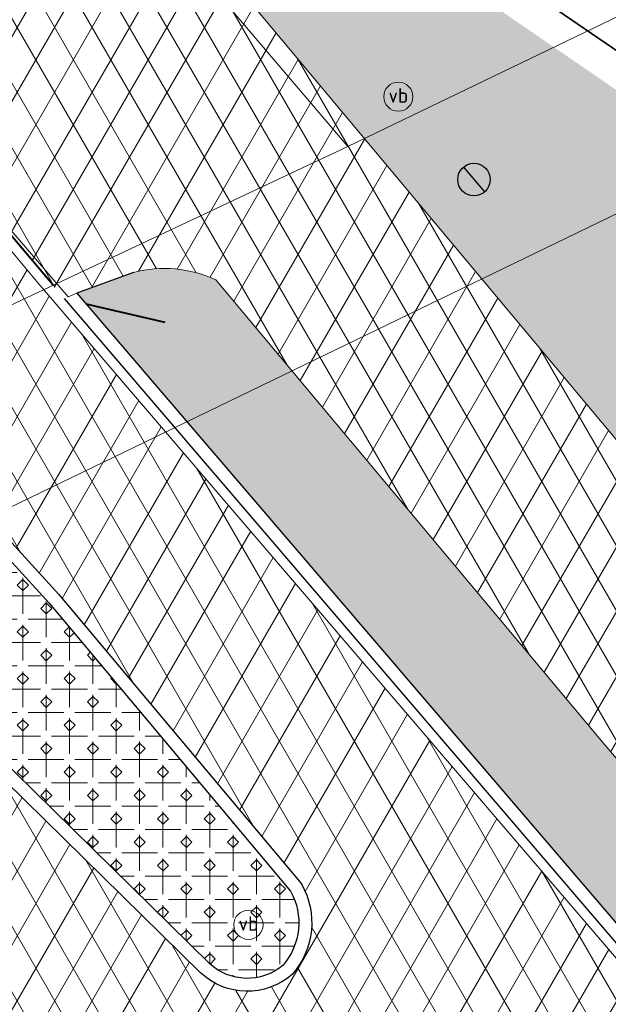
# Model space of a CAD drawing. Header units: millimetres. Extents: x 162876 to 168130, y 402614 to 405602.
# Tile 44 of 256: x 164482.51 to 164491.58, y 403430.95 to 403446.12. Entities that reach past the tile are written whole.
import ezdxf
from ezdxf import colors
from ezdxf.entities.mleader import LeaderData, LeaderLine
from ezdxf.enums import TextEntityAlignment as Align
from ezdxf.math import Vec2, Vec3

# ---------------------------------------------------------------- set-up
doc = ezdxf.new("R2010")
doc.units = ezdxf.units.MM
doc.linetypes.add('X-CA190022.004-UO-OPB_Opbreek_v0.1$0$DASHED2', pattern=[0.375, 0.25, -0.125])
for name, color, linetype, lineweight in [('X-CA190022.004-UO-BGT_Ondergrond$0$GE_314_WGDRijbaanLokaleweg_Vlak_GEM', 253, 'Continuous', 9), ('X-CA190022.004-UO-BGT_Ondergrond$0$GE_316_WGDFietspad_Vlak_GEM', 253, 'Continuous', 9), ('X-CA190022.004-UO-BGT_Ondergrond$0$GE_353_OWGVerkeerseiland_openverharding_GEM', 253, 'Continuous', 9), ('X-CA190022.004-UO-BGT_Ondergrond$0$GE_367_OWGBerm_groenvoorziening_grasenk_GEM', 253, 'Continuous', 9), ('X-CA190022.004-UO-BGT_Ondergrond$0$GE_814_BRDVerkeersbord_Punt_GEM', 7, 'Continuous', 25), ('X-CA190022.004-UO-GZM_Werkgrens$0$N-WE-KG-GRENS_SYSTEEMGRENS-G', 7, 'X-CA190022.004-UO-GZM_Werkgrens$0$KG-OG', 35), ('X-CA190022.004-UO-KAD_Percelen$0$B-WE-KG-GRENS_PERCEEL-GV', 150, 'Continuous', 9), ('X-CA190022.004-UO-OPB_Opbreek_v0.1$0$N-WE-KL-GRENS SCHEIDING ASFALT VLAKKEN-G', 7, 'X-CA190022.004-UO-OPB_Opbreek_v0.1$0$DASHED2', 40), ('X-CA190022.004-UO-OPB_Opbreek_v0.1$0$V-WE-VH-KANTOPSLUITING_TROTTOIRBAND_RWS-G ACHTERKANT', 10, 'X-CA190022.004-UO-OPB_Opbreek_v0.1$0$VH-RWSBAND-V', 25), ('X-CA190022.004-UO-OPB_Opbreek_v0.1$0$V-WE-VH-KANTOPSLUITING_TROTTOIRBAND_RWS-G VOORKANT', 10, 'Continuous', 25), ('X-CA190022.004-UO-OPB_Opbreek_v0.1$0$V-WE-VH-VERHARDING_ASFALT-A-200', 252, 'Continuous', 18), ('X-CA190022.004-UO-OPB_Opbreek_v0.1$0$V-WE-VH-VERHARDING_SIERBESTRATING-AD-100', 252, 'Continuous', 18), ('X-CA190022.004-UO-OPB_Opbreek_v0.1$0$V-XX-VH-KANTOPSLUITING_TROTTOIRBAND_180 200-G ACHTERKANT', 210, 'X-CA190022.004-UO-OPB_Opbreek_v0.1$0$VH-TROTTOIRBAND_180-200-V', 25), ('X-CA190022.004-UO-OPB_Opbreek_v0.1$0$V-XX-VH-KANTOPSLUITING_TROTTOIRBAND_180 200-G VOORKANT', 210, 'X-CA190022.004-UO-OPB_Opbreek_v0.1$0$VH-TROTTOIRBAND_180-200-V', 25), ('X-CA190022.004-UO-OPB_Opbreek_v0.1$0$V-XX-VH-KANTVERHARDING_STREKLAAG-G', 7, 'Continuous', 18), ('X-CA190022.004-UO-OPB_Opbreek_v0.1$0$X-XX-AL-T25- LEADER ASFALT', 7, 'Continuous', 25), ('X-CA190022.004-UO-WHM_Putten en kolken combi_v0.1$0$PUTRANDEN INMETING TE VERVANGEN', 1, 'Continuous', 30)]:
    doc.layers.add(name, color=color, linetype=linetype, lineweight=lineweight)
doc.layers.add('X-CA190022.004-UO-OPB_Opbreek_v0.1$0$V-WE-GR-GRAS-V', color=7, linetype='Continuous', lineweight=18, true_color=0x67a552, transparency=0.5)
doc.layers.add('X-CA190022.004-UO-OPB_Opbreek_v0.1$0$V-WE-VH-VERHARDING_ASFALT-A-200 ROOD', color=1, linetype='Continuous', lineweight=18, transparency=0.5)
doc.styles.add('X-CA190022.004-UO-BGT_Ondergrond$0$NLCS-ISO', font='NLCS-ISO.ttf')
doc.styles.add('X-CA190022.004-UO-OPB_Opbreek_v0.1$0$NLCS-ISO-M200-T25', font='NLCS-ISO.ttf', dxfattribs={"height": 0.5})
doc.linetypes.add('X-CA190022.004-UO-GZM_Werkgrens$0$KG-OG', pattern='A,5.5,-1.5,[2,NLCS.SHX,S=0.5,R=0,X=0,Y=0],-1.5', length=8.5)
doc.linetypes.add('X-CA190022.004-UO-OPB_Opbreek_v0.1$0$VH-RWSBAND-V', pattern='A,5,[24,NLCS.SHX,S=1,R=0,X=0,Y=0],5,-2,2,-2,2,-2,2,-2', length=24)
doc.linetypes.add('X-CA190022.004-UO-OPB_Opbreek_v0.1$0$VH-TROTTOIRBAND_180-200-V', pattern='A,5,[24,NLCS.SHX,S=1,R=0,X=0,Y=0],5,-2,2,-2,2,-2', length=20)
pattern_1 = [(59.99999999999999, (0, 0), (-0.4330127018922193, 0.2500000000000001), []), (120, (0, 0), (-0.4330127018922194, -0.2499999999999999), [])]

# ---------------------------------------------------------------- blocks, each defined once
blk = doc.blocks.new('X-CA190022.004-UO-WHM_Putten en kolken combi_v0.1$0$putdeksel 1.03')
blk.add_circle((5.227183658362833e-06, -5.226965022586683e-06), 0.2499999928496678)
blk = doc.blocks.new('X-CA190022.004-UO-WHM_Putten en kolken combi_v0.1$0$Putdeksel 1.04')
at = {"flags": 128}
blk.add_lwpolyline([(-0.1612564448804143, 0.1910401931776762), (0.1612564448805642, -0.1910401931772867)], dxfattribs=at)
blk.add_blockref('X-CA190022.004-UO-WHM_Putten en kolken combi_v0.1$0$putdeksel 1.03', (-5.227183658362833e-06, 5.226965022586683e-06))
blk = doc.blocks.new('X-CA190022.004-UO-BGT_Ondergrond$0$SIE-WEG_PAAL_VERKEERSBORD-SO')
at = {"linetype": 'ByBlock', "lineweight": 18}
blk.add_circle((0, 0), 1.5, dxfattribs=at)
at = {"linetype": 'ByBlock', "lineweight": 18, "style": 'X-CA190022.004-UO-BGT_Ondergrond$0$NLCS-ISO'}
blk.add_text('vb', height=1.5, dxfattribs=at).set_placement((0, 0.1317113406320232), align=Align.MIDDLE_CENTER)
blk = doc.blocks.new('X-CA190022.004-UO-BGT_Ondergrond$0$IMGEOVerkeersbord')
at = {"xscale": 5, "yscale": 5, "zscale": 5}
blk.add_blockref('X-CA190022.004-UO-BGT_Ondergrond$0$SIE-WEG_PAAL_VERKEERSBORD-SO', (0, 0), dxfattribs=at)

msp = doc.modelspace()

# ---------------------------------------------------------------- hatches: boundary and pattern name
at = {"layer": 'X-CA190022.004-UO-OPB_Opbreek_v0.1$0$V-WE-GR-GRAS-V'}
h = msp.add_hatch(color=256, dxfattribs=at)
h.dxf.hatch_style = 1
edge = h.paths.add_edge_path()
edge.add_arc((164505.8426980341, 403431.1227102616), 4.943851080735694, 251.5287288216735, 251.5856336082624)
edge.add_arc((164505.0456218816, 403430.9230158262), 4.555641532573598, 224.8878917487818, 260.3377058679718, ccw=False)
edge.add_line((164501.818, 403427.708), (164499.729, 403430.051))
edge.add_line((164499.729, 403430.051), (164481.5250943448, 403451.8183174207))
edge.add_line((164481.5250943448, 403451.8183174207), (164484.4066373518, 403450.0560375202))
edge.add_line((164484.4066373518, 403450.0560375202), (164490.2589740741, 403451.6978718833))
edge.add_line((164490.2589740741, 403451.6978718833), (164493.5812218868, 403449.9599301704))
edge.add_line((164493.5812218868, 403449.9599301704), (164487.2923554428, 403448.063181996))
edge.add_line((164487.2923554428, 403448.063181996), (164492.318685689, 403444.6129996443))
edge.add_arc((164489.1440914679, 403439.400251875), 6.103342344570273, 21.62909080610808, 58.658338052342, ccw=False)
edge.add_line((164494.8176941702, 403441.6499229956), (164502.6307870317, 403436.471693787))
edge.add_line((164502.6307870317, 403436.471693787), (164500.2157422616, 403435.3093909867))
edge.add_line((164500.2157422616, 403435.3093909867), (164503.5269943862, 403427.5190505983))
edge.add_line((164503.5269943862, 403427.5190505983), (164504.2763420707, 403426.433553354))
edge = h.paths.add_edge_path()
edge.add_arc((164775.8785151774, 403524.6864760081), 29.17196898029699, 86.13737910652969, 99.10225942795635)
edge.add_arc((164730.5535814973, 403735.0610982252), 186.0778600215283, 280.4988221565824, 282.6373555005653, ccw=False)
edge.add_line((164764.4598168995, 403552.0984321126), (164760.8591567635, 403550.4241086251))
edge.add_line((164760.8591567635, 403550.4241086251), (164754.5013390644, 403547.3472183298))
edge.add_line((164754.5013390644, 403547.3472183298), (164747.6897429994, 403544.155117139))
edge.add_line((164747.6897429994, 403544.155117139), (164708.5545934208, 403525.1313110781))
edge.add_line((164708.5545934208, 403525.1313110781), (164686.4340210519, 403514.9140467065))
edge.add_line((164686.4340210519, 403514.9140467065), (164675.3678208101, 403509.4156890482))
edge.add_line((164675.3678208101, 403509.4156890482), (164663.7409939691, 403503.8075843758))
edge.add_line((164663.7409939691, 403503.8075843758), (164644.5437300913, 403494.6203178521))
edge.add_line((164644.5437300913, 403494.6203178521), (164639.7069456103, 403492.2711556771))
edge.add_line((164639.7069456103, 403492.2711556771), (164638.4072295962, 403491.6710969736))
edge.add_arc((164629.6358682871, 403511.3975154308), 21.58861654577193, 270.7768165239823, 293.9723456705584, ccw=False)
edge.add_line((164629.9285579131, 403489.8108830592), (164627.4958349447, 403488.6599801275))
edge.add_line((164627.4958349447, 403488.6599801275), (164619.253583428, 403484.76063811))
edge.add_arc((164629.620384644, 403511.308320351), 28.49999999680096, 248.6694834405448, 260.4837277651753)
edge.add_line((164624.9085449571, 403483.2005177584), (164625.59, 403483.48))
edge.add_line((164625.59, 403483.48), (164629.22, 403485.06))
edge.add_line((164629.22, 403485.06), (164763.542, 403549.392))
edge.add_line((164763.542, 403549.392), (164768.875, 403551.946))
edge.add_arc((164777.004390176, 403528.5786113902), 24.74109607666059, 107.21757383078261, 109.18251386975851, ccw=False)
edge.add_arc((164772.3658725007, 403536.6462651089), 15.79460390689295, 71.10774437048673, 99.78704541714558, ccw=False)
edge.add_line((164777.48, 403551.59), (164785.18, 403548.901))
edge.add_line((164785.18, 403548.901), (164787.88, 403548.37))
edge.add_line((164787.88, 403548.37), (164790.83, 403549))
edge.add_line((164790.83, 403549), (164797.385, 403552.065))
edge.add_line((164797.385, 403552.065), (164798.83, 403552.74))
edge.add_line((164798.83, 403552.74), (164801.326, 403554.448))
edge.add_line((164801.326, 403554.448), (164801.464, 403555.641))
edge.add_line((164801.464, 403555.641), (164800.7765684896, 403556.5646505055))
edge.add_line((164800.7765684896, 403556.5646505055), (164790.5586929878, 403555.209186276))
edge.add_line((164790.5586929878, 403555.209186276), (164789.5523664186, 403554.8057927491))
edge.add_line((164789.5523664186, 403554.8057927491), (164786.0441621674, 403553.8321483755))
edge.add_line((164786.0441621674, 403553.8321483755), (164780.9077998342, 403553.4958264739))
edge.add_line((164780.9077998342, 403553.4958264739), (164777.8436673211, 403553.7921790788))
h = msp.add_hatch(color=256, dxfattribs=at)
h.dxf.hatch_style = 1
edge = h.paths.add_edge_path()
edge.add_line((164491.5, 403434.983), (164485.536, 403442.109))
edge.add_arc((164484.7432403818, 403440.3966772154), 1.886933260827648, 65.15712625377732, 104.6816702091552)
edge.add_line((164484.265, 403442.222), (164483.391, 403441.904))
edge.add_line((164483.391, 403441.904), (164502.63, 403419.439))
edge.add_line((164502.63, 403419.439), (164504.901, 403416.787))
edge.add_line((164504.901, 403416.787), (164505.153, 403416.493))
edge.add_arc((164510.479080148, 403421.4819774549), 7.297741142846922, 223.1282033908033, 256.9399985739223)
edge.add_line((164508.83, 403414.373), (164504.683, 403419.715))
edge.add_line((164504.683, 403419.715), (164502.24, 403422.591))
edge.add_line((164502.24, 403422.591), (164500.249, 403424.726))
edge.add_line((164500.249, 403424.726), (164491.5, 403434.983))
at = {"layer": 'X-CA190022.004-UO-OPB_Opbreek_v0.1$0$V-WE-VH-VERHARDING_ASFALT-A-200'}
h = msp.add_hatch(dxfattribs=at)
h.set_pattern_fill('AVH-ASFALT', color=256, scale=0.5, pattern_type=2)
h.set_pattern_definition(pattern_1)
edge = h.paths.add_edge_path(flags=0)
edge.add_arc((164478.1617259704, 403439.0866518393), 0.2699662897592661, 115.2703363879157, 209.691160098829, ccw=False)
edge.add_line((164478.0464801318, 403439.3307833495), (164479.9453260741, 403440.1627059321))
edge.add_arc((164480.0331573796, 403439.8077436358), 0.3656672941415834, 48.98285805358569, 103.89802546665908, ccw=False)
edge.add_line((164480.2731392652, 403440.0836444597), (164482.9663866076, 403437.128346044))
edge.add_line((164482.9663866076, 403437.128346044), (164486.6878574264, 403432.6886791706))
edge.add_arc((164485.8099287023, 403432.2038029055), 1.002927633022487, -40.685678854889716, 28.911681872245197, ccw=False)
edge.add_arc((164486.0187615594, 403432.1971579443), 0.8504045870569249, 226.7174290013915, 310.4460501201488, ccw=False)
edge.add_line((164485.4357267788, 403431.5780792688), (164477.9272041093, 403438.9529308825))
edge = h.paths.add_edge_path(flags=16)
edge.add_line((164474.8090000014, 403442.3029999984), (164477.7699999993, 403438.8270000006))
edge.add_arc((164478.1617259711, 403439.0866518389), 0.4699662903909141, 114.88028808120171, 213.5380294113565, ccw=False)
edge.add_line((164477.964, 403439.513), (164479.8790000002, 403440.3520000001))
edge.add_arc((164480.0331573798, 403439.8077436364), 0.5656672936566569, 47.68062572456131, 105.8144587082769, ccw=False)
edge.add_line((164480.4139999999, 403440.2260000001), (164477.1710000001, 403443.6029999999))
edge.add_arc((164476.7617816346, 403443.3100921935), 0.5032441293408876, -51.36289691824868, 35.59409672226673, ccw=False)
edge.add_line((164477.076, 403442.917), (164475.4019999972, 403442.1699999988))
edge.add_arc((164475.1954956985, 403442.6377590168), 0.5113145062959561, 220.897115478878, 293.8202992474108, ccw=False)
edge = h.paths.add_edge_path(flags=16)
edge.add_arc((164478.1617259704, 403439.0866518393), 0.469966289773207, 114.8802880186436, 213.538029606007, ccw=False)
edge.add_line((164477.964, 403439.513), (164479.879, 403440.352))
edge.add_arc((164480.0331573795, 403439.8077436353), 0.5656672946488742, 47.68062576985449, 105.81445867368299, ccw=False)
edge.add_line((164480.414, 403440.226), (164483.117, 403437.26))
edge.add_line((164483.117, 403437.26), (164486.853, 403432.803))
edge.add_arc((164485.8099287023, 403432.2038029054), 1.202927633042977, -41.418581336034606, 29.875411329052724, ccw=False)
edge.add_arc((164486.0187615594, 403432.1971579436), 1.050404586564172, 226.5968703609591, 311.29779727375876, ccw=False)
edge.add_line((164485.297, 403431.434), (164477.77, 403438.827))
edge = h.paths.add_edge_path(flags=0)
edge.add_arc((164476.7617816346, 403443.3100921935), 0.3032441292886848, -47.12407347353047, 29.58472994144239, ccw=False)
edge.add_line((164476.9681128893, 403443.0878661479), (164475.3209070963, 403442.3528227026))
edge.add_arc((164475.1954956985, 403442.6377590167), 0.3113145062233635, 222.0255269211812, 293.7561350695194, ccw=False)
edge.add_line((164474.9642367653, 403442.4293458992), (164474.0393535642, 403443.6615322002))
edge.add_arc((164474.6598081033, 403444.0713097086), 0.7435599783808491, 123.4365509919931, 213.4426584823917, ccw=False)
edge.add_arc((164474.7321911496, 403443.7841782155), 1.027719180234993, 66.9526403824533, 117.97534519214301, ccw=False)
edge.add_line((164475.1345348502, 403444.7298664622), (164477.0254907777, 403443.4598068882))
edge = h.paths.add_edge_path(flags=16)
edge.add_arc((164476.7617816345, 403443.3100921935), 0.5032441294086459, -51.36289691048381, 35.59409673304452, ccw=False)
edge.add_line((164477.076, 403442.917), (164475.402, 403442.17))
edge.add_arc((164475.1954956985, 403442.6377590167), 0.5113145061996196, 220.8971152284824, 293.8202995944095, ccw=False)
edge.add_line((164474.809, 403442.303), (164473.876, 403443.546))
edge.add_arc((164474.6598081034, 403444.0713097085), 0.943559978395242, 122.84869741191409, 213.83006990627, ccw=False)
edge.add_arc((164474.7321911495, 403443.7841782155), 1.227719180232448, 66.02806955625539, 118.41369853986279, ccw=False)
edge.add_line((164475.231, 403444.906), (164477.171, 403443.603))
edge = h.paths.add_edge_path()
edge.add_line((164456.804683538, 403462.6403329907), (164465.0349251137, 403450.7319944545))
edge.add_line((164465.0349251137, 403450.7319944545), (164466.2800102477, 403448.9214515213))
edge.add_line((164466.2800102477, 403448.9214515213), (164471.1255660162, 403441.8752803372))
edge.add_line((164471.1255660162, 403441.8752803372), (164471.089, 403441.66))
edge.add_line((164471.089, 403441.66), (164472.011, 403440.28))
edge.add_line((164472.011, 403440.28), (164473.18, 403438.808))
edge.add_line((164473.18, 403438.808), (164474.5226777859, 403437.4021644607))
edge.add_line((164474.5226777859, 403437.4021644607), (164474.7304815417, 403437.401707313))
edge.add_line((164474.7304815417, 403437.401707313), (164477.1014560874, 403435.0265268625))
edge.add_line((164477.1014560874, 403435.0265268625), (164491.8438825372, 403420.8129722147))
edge.add_line((164491.8438825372, 403420.8129722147), (164495.5538558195, 403417.2949458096))
edge.add_line((164495.5538558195, 403417.2949458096), (164497.6878863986, 403415.2709168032))
edge.add_line((164497.6878863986, 403415.2709168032), (164498.4049852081, 403414.590617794))
edge.add_line((164498.4049852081, 403414.590617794), (164499.550173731, 403413.5691786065))
edge.add_line((164499.550173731, 403413.5691786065), (164501.9103804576, 403410.6982485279))
edge.add_line((164501.9103804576, 403410.6982485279), (164502.1890433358, 403410.3592361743))
edge.add_line((164502.1890433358, 403410.3592361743), (164507.2471112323, 403413.438676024))
edge.add_line((164507.2471112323, 403413.438676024), (164504.8872601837, 403416.2652230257))
edge.add_line((164504.8872601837, 403416.2652230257), (164504.6351540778, 403416.5593468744))
edge.add_line((164504.6351540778, 403416.5593468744), (164502.3641624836, 403419.2113370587))
edge.add_line((164502.3641624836, 403419.2113370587), (164482.7964791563, 403442.0601340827))
edge.add_line((164482.7964791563, 403442.0601340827), (164480.7897117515, 403444.4598644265))
edge.add_line((164480.7897117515, 403444.4598644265), (164457.5171691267, 403471.7440300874))
edge.add_line((164457.5171691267, 403471.7440300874), (164453.0470402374, 403467.8919549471))
edge.add_arc((164406.0797280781, 403430.7615173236), 59.87151083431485, 36.065633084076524, 38.328455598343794, ccw=False)
edge.add_line((164454.4764536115, 403466.0085706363), (164456.2119255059, 403463.4979947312))
edge.add_line((164456.2119255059, 403463.4979947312), (164456.804683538, 403462.6403329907))
at = {"layer": 'X-CA190022.004-UO-OPB_Opbreek_v0.1$0$V-WE-VH-VERHARDING_ASFALT-A-200 ROOD'}
h = msp.add_hatch(dxfattribs=at)
h.set_pattern_fill('AVH-ASFALT', color=256, scale=0.5, pattern_type=2)
h.set_pattern_definition(pattern_1)
h.paths.add_polyline_path([(164481.5250943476, 403451.8183174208), (164481.4401573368, 403451.8191432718), (164478.7333764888, 403455.1565136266), (164476.2800171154, 403453.1435232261), (164479.1444172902, 403449.6524966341), (164479.528, 403449.185), (164482.197, 403446.117, -0.3075854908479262), (164482.0329999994, 403445.3309999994, -0.1204597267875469), (164481.0643172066, 403444.6899704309), (164480.8545078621, 403444.6150385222), (164483.2108388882, 403441.8068984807), (164483.391, 403441.904), (164484.265, 403442.222, -0.1741886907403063), (164485.536, 403442.1090000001), (164491.5, 403434.983), (164493.8805388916, 403432.192145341), (164496.2489110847, 403434.2123157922)])
at = {"layer": 'X-CA190022.004-UO-OPB_Opbreek_v0.1$0$V-WE-VH-VERHARDING_SIERBESTRATING-AD-100', "ltscale": 3}
h = msp.add_hatch(dxfattribs=at)
h.set_pattern_fill('AVH-SIERBESTRATING_01-SO', color=256, scale=0.03, pattern_type=2)
h.set_pattern_definition([(0, (0.0848519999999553, 0), (0.36, 0.36), [0.5502929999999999, -0.169707]), (90, (0, 0.0848519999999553), (-0.36, 0.36), [0.5502929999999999, -0.169707]), (45, (0.2751479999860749, 0.3599999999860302), (-0.3600007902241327, 0.3600007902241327), [0.12, -0.389118]), (315, (0.2751479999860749, 0.3599999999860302), (0.3600007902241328, 0.3600007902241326), [0.12, -0.389118]), (45, (0.3599999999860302, 0.2751479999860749), (-0.3600007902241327, 0.3600007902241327), [0.12, -0.389118]), (315, (0.3599999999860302, 0.4448519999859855), (0.3600007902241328, 0.3600007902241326), [0.12, -0.389118])])
edge = h.paths.add_edge_path()
edge.add_arc((164476.7617816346, 403443.3100921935), 0.3032441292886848, -47.12407347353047, 29.58472994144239, ccw=False)
edge.add_line((164476.9681128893, 403443.0878661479), (164475.3209070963, 403442.3528227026))
edge.add_arc((164475.1954956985, 403442.6377590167), 0.3113145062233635, 222.0255269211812, 293.7561350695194, ccw=False)
edge.add_line((164474.9642367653, 403442.4293458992), (164474.0393535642, 403443.6615322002))
edge.add_arc((164474.6598081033, 403444.0713097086), 0.7435599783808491, 123.4365509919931, 213.4426584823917, ccw=False)
edge.add_arc((164474.7321911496, 403443.7841782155), 1.027719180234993, 66.9526403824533, 117.97534519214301, ccw=False)
edge.add_line((164475.1345348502, 403444.7298664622), (164477.0254907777, 403443.4598068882))
edge = h.paths.add_edge_path()
edge.add_arc((164478.1617259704, 403439.0866518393), 0.2699662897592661, 115.2703363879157, 209.691160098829, ccw=False)
edge.add_line((164478.0464801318, 403439.3307833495), (164479.9453260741, 403440.1627059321))
edge.add_arc((164480.0331573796, 403439.8077436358), 0.3656672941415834, 48.98285805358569, 103.89802546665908, ccw=False)
edge.add_line((164480.2731392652, 403440.0836444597), (164482.9663866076, 403437.128346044))
edge.add_line((164482.9663866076, 403437.128346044), (164486.6878574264, 403432.6886791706))
edge.add_arc((164485.8099287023, 403432.2038029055), 1.002927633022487, -40.685678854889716, 28.911681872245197, ccw=False)
edge.add_arc((164486.0187615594, 403432.1971579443), 0.8504045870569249, 226.7174290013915, 310.4460501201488, ccw=False)
edge.add_line((164485.4357267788, 403431.5780792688), (164477.9272041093, 403438.9529308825))

# ---------------------------------------------------------------- linework, layer by layer
at = {"layer": 'X-CA190022.004-UO-BGT_Ondergrond$0$GE_316_WGDFietspad_Vlak_GEM', "flags": 128}
msp.add_lwpolyline([(164484.265, 403442.222), (164483.391, 403441.904), (164483.26, 403441.849), (164480.874, 403444.622), (164481.056, 403444.687)], dxfattribs=at)
at = {"layer": 'X-CA190022.004-UO-BGT_Ondergrond$0$GE_316_WGDFietspad_Vlak_GEM'}
msp.add_arc((164484.7432403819, 403440.3966772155), 1.8869332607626, 65.15712625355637, 104.6816702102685, dxfattribs=at)
at = {"layer": 'X-CA190022.004-UO-BGT_Ondergrond$0$GE_367_OWGBerm_groenvoorziening_grasenk_GEM', "extrusion": (0, 0, -1)}
msp.add_arc((-164484.7432403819, 403440.3966772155), 1.886933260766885, 75.31832978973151, 114.8428737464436, dxfattribs=at)
at = {"layer": 'X-CA190022.004-UO-KAD_Percelen$0$B-WE-KG-GRENS_PERCEEL-GV', "flags": 128}
for points in [[(164244.1173679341, 403697.8636548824), (164382.73, 403547.962), (164467.184, 403447.137), (164474.656, 403438.052), (164476.902, 403439.143), (164487.569, 403444.164), (164388.991, 403559.989), (164335.093, 403619.023), (164327.271, 403627.471), (164268.836, 403691.623), (164256.1209467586, 403703.7882286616)], [(164256.1209467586, 403703.7882286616), (164268.836, 403691.623), (164327.271, 403627.471), (164335.093, 403619.023), (164388.991, 403559.989), (164487.569, 403444.164), (164492.811, 403446.689), (164489.137, 403451.001), (164487.991, 403452.346), (164450.199, 403496.696), (164444.596, 403503.272)]]:
    msp.add_lwpolyline(points, dxfattribs=at)
at = {"layer": 'X-CA190022.004-UO-OPB_Opbreek_v0.1$0$N-WE-KL-GRENS SCHEIDING ASFALT VLAKKEN-G', "ltscale": 5, "flags": 128}
msp.add_lwpolyline([(164484.7535819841, 403441.4530353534), (164483.2108388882, 403441.8068984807), (164480.8545078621, 403444.6150385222), (164480.7580143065, 403446.3260276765)], dxfattribs=at)
at = {"layer": 'X-CA190022.004-UO-OPB_Opbreek_v0.1$0$V-WE-VH-KANTOPSLUITING_TROTTOIRBAND_RWS-G ACHTERKANT', "ltscale": 0.1, "flags": 128}
msp.add_lwpolyline([(164477.9272041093, 403438.9529308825, -0.4369974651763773), (164478.0464801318, 403439.3307833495), (164479.9453260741, 403440.1627059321, -0.244306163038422), (164480.2731392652, 403440.0836444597), (164482.9663866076, 403437.128346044), (164486.6878574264, 403432.6886791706, -0.3133683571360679), (164486.5704460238, 403431.5499854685, -0.3825060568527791), (164485.4357267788, 403431.5780792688)], format="xyb", close=True, dxfattribs=at)
at = {"layer": 'X-CA190022.004-UO-OPB_Opbreek_v0.1$0$V-WE-VH-KANTOPSLUITING_TROTTOIRBAND_RWS-G VOORKANT', "ltscale": 0.1, "flags": 128}
msp.add_lwpolyline([(164477.77, 403438.827, -0.4591967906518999), (164477.964, 403439.513), (164479.879, 403440.352, -0.2592406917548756), (164480.414, 403440.226), (164483.117, 403437.26), (164486.853, 403432.803, -0.3215173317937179), (164486.712, 403431.408, -0.3873771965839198), (164485.297, 403431.434)], format="xyb", close=True, dxfattribs=at)
at = {"layer": 'X-CA190022.004-UO-OPB_Opbreek_v0.1$0$V-XX-VH-KANTOPSLUITING_TROTTOIRBAND_180 200-G ACHTERKANT', "ltscale": 0.1, "flags": 128}
msp.add_lwpolyline([(164484.265, 403442.222), (164483.391, 403441.904), (164502.63, 403419.439), (164504.901, 403416.787), (164505.153, 403416.493)], dxfattribs=at)
at = {"layer": 'X-CA190022.004-UO-OPB_Opbreek_v0.1$0$V-XX-VH-KANTOPSLUITING_TROTTOIRBAND_180 200-G VOORKANT', "linetype": 'Continuous', "flags": 128}
msp.add_lwpolyline([(164483.1973201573, 403441.8226840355), (164502.4780928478, 403419.3089068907), (164504.7490880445, 403416.6569124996)], dxfattribs=at)
at = {"layer": 'X-CA190022.004-UO-OPB_Opbreek_v0.1$0$V-XX-VH-KANTVERHARDING_STREKLAAG-G', "flags": 128}
msp.add_lwpolyline([(164507.8809702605, 403412.6794618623), (164504.8872601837, 403416.2652230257), (164504.6351540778, 403416.5593468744), (164502.3641624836, 403419.2113370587), (164482.7964791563, 403442.0601340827), (164480.7897117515, 403444.4598644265), (164456.8690645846, 403472.5038521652)], dxfattribs=at)

# ---------------------------------------------------------------- block references
at = {"layer": 'X-CA190022.004-UO-BGT_Ondergrond$0$GE_814_BRDVerkeersbord_Punt_GEM', "xscale": 0.03, "yscale": 0.03, "zscale": 0.02}
msp.add_blockref('X-CA190022.004-UO-BGT_Ondergrond$0$IMGEOVerkeersbord', (164488.347, 403444.931), dxfattribs=at)
at = {"layer": 'X-CA190022.004-UO-WHM_Putten en kolken combi_v0.1$0$PUTRANDEN INMETING TE VERVANGEN', "linetype": 'ByBlock', "lineweight": -2}
msp.add_blockref('X-CA190022.004-UO-WHM_Putten en kolken combi_v0.1$0$Putdeksel 1.04', (164489.512, 403443.654, 9.958), dxfattribs=at)

# ---------------------------------------------------------------- next in the draw order: leaders
at = {"layer": 'X-CA190022.004-UO-OPB_Opbreek_v0.1$0$X-XX-AL-T25- LEADER ASFALT'}
ml = msp.add_multileader_mtext('Standard', dxfattribs=at)
ml.set_content('\\A1;Wegvak 2.3; Gazellepad fietspad\\PTotaal teervrij, gem. dikte 107mm\\POpbreken asfalt 107mm:  173.0m{\\H0.7x;\\S2^ ;}\\PZaagsnede 107mm:  ^I3.5m ', color=256, style='X-CA190022.004-UO-OPB_Opbreek_v0.1$0$NLCS-ISO-M200-T25')
ml.set_leader_properties(color=256, linetype='ByLayer', lineweight=-1)
ml.build(insert=Vec2(0, 0))
ml.multileader.update_dxf_attribs({"text_left_attachment_type": 5, "text_right_attachment_type": 5, "dogleg_length": 0.5, "arrow_head_size": 0.5})
ctx = ml.context
ctx.base_point, ctx.char_height, ctx.arrow_head_size, ctx.landing_gap_size, ctx.plane_origin, ctx.plane_x_axis, ctx.plane_y_axis = Vec3(164477.6968249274, 403413.4614355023), 0.5, 0.5, 0.18, Vec3(164395.0158981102, 403446.5957888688), Vec3(0.9211174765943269, 0.3892847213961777), Vec3(-0.3892847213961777, 0.9211174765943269)
ctx.left_attachment, ctx.right_attachment = 5, 5
notes = []
notes.append((ctx, [(0, (1, 1, 0), (164477.2362661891, 403413.2667931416), (0.9211174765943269, 0.3892847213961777), 0.5, [(0, [(164463.6039913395, 403434.6836762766), (164446.8217517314, 403427.2914823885)], 0, [])])]))
ctx.mtext.insert, ctx.mtext.text_direction, ctx.mtext.rotation, ctx.mtext.flow_direction = Vec3(164476.6363792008, 403416.4330268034), Vec3(0.9211174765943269, 0.3892847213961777), 0.3998549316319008, 5
ctx.mtext.has_bg_fill, ctx.mtext.bg_color, ctx.mtext.bg_scale_factor, ctx.mtext.bg_transparency, ctx.mtext.use_window_bg_color = 1, -1027028792, 1.5, 0, 1
for ctx, leaders in notes:
    for number, flags, end, landing, length, lines in leaders:
        leader = LeaderData()
        leader.index, (leader.has_last_leader_line, leader.has_dogleg_vector, leader.attachment_direction) = number, flags
        leader.last_leader_point, leader.dogleg_vector, leader.dogleg_length = Vec3(end), Vec3(landing), length
        for number, points, colour, breaks in lines:
            line = LeaderLine()
            line.index, line.vertices, line.color, line.breaks = number, Vec3.list(points), colors.encode_raw_color(colour), breaks
            leader.lines.append(line)
        ctx.leaders.append(leader)

# ---------------------------------------------------------------- next in the draw order: linework, layer by layer
at = {"layer": 'X-CA190022.004-UO-BGT_Ondergrond$0$GE_314_WGDRijbaanLokaleweg_Vlak_GEM', "flags": 128}
for points in [[(164442.94, 403489.126), (164443.864, 403488.0790000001), (164449.294, 403481.924), (164481.056, 403444.687), (164480.874, 403444.622), (164483.26, 403441.849), (164483.391, 403441.904), (164502.63, 403419.439), (164497.447, 403415.017), (164495.313, 403417.0410000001), (164491.602, 403420.56), (164476.856, 403434.777), (164474.447, 403437.185), (164474.381, 403437.261), (164474.505, 403437.387), (164473.18, 403438.808), (164472.011, 403440.2800000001), (164471.089, 403441.6600000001), (164464.875, 403450.622), (164464.747, 403450.533), (164455.924, 403463.299), (164454.191, 403465.806)], [(164485.297, 403431.434), (164477.77, 403438.827), (164474.809, 403442.303), (164473.876, 403443.546)], [(164477.171, 403443.603), (164480.414, 403440.2260000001), (164483.117, 403437.26), (164486.853, 403432.803)]]:
    msp.add_lwpolyline(points, dxfattribs=at)
at = {"layer": 'X-CA190022.004-UO-BGT_Ondergrond$0$GE_314_WGDRijbaanLokaleweg_Vlak_GEM', "extrusion": (0, 0, -1)}
for centre, radius, start, end in [((-164485.8099287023, 403432.2038029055), 1.202927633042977, 150.1245886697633, 221.4185813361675), ((-164486.0187615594, 403432.1971579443), 1.050404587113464, 228.7022027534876, 313.4031296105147)]:
    msp.add_arc(centre, radius, start, end, dxfattribs=at)
at = {"layer": 'X-CA190022.004-UO-BGT_Ondergrond$0$GE_316_WGDFietspad_Vlak_GEM', "flags": 128}
for points in [[(164457.137, 403480.6600000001), (164475.024, 403459.592), (164499.729, 403430.051), (164501.818, 403427.708)], [(164527.371, 403391.93), (164526.649, 403392.821), (164520.122, 403400.2900000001), (164513.339, 403408.529), (164508.83, 403414.373), (164504.683, 403419.7150000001), (164502.24, 403422.591), (164500.249, 403424.7260000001), (164491.5, 403434.983), (164485.536, 403442.109)]]:
    msp.add_lwpolyline(points, dxfattribs=at)
at = {"layer": 'X-CA190022.004-UO-BGT_Ondergrond$0$GE_353_OWGVerkeerseiland_openverharding_GEM', "flags": 128}
for points in [[(164480.414, 403440.2260000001), (164483.117, 403437.26), (164486.853, 403432.803)], [(164485.297, 403431.434), (164477.77, 403438.827)]]:
    msp.add_lwpolyline(points, dxfattribs=at)
at = {"layer": 'X-CA190022.004-UO-BGT_Ondergrond$0$GE_353_OWGVerkeerseiland_openverharding_GEM', "extrusion": (0, 0, -1)}
for centre, radius, start, end in [((-164485.8099287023, 403432.2038029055), 1.202927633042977, 150.1245886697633, 221.4185813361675), ((-164486.0187615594, 403432.1971579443), 1.050404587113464, 228.7022027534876, 313.4031296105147)]:
    msp.add_arc(centre, radius, start, end, dxfattribs=at)
at = {"layer": 'X-CA190022.004-UO-BGT_Ondergrond$0$GE_367_OWGBerm_groenvoorziening_grasenk_GEM', "flags": 128}
for points in [[(164501.818, 403427.708), (164499.729, 403430.051), (164475.024, 403459.592), (164457.137, 403480.6600000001), (164454.048, 403484.299)], [(164505.153, 403416.493), (164504.901, 403416.787), (164502.63, 403419.439), (164483.391, 403441.904), (164484.265, 403442.222)], [(164485.536, 403442.109), (164491.5, 403434.983), (164500.249, 403424.7260000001), (164502.24, 403422.591), (164504.683, 403419.7150000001), (164508.83, 403414.373)]]:
    msp.add_lwpolyline(points, dxfattribs=at)
at = {"layer": 'X-CA190022.004-UO-GZM_Werkgrens$0$N-WE-KG-GRENS_SYSTEEMGRENS-G', "ltscale": 0.2, "flags": 128}
msp.add_lwpolyline([(164202.4471839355, 403276.2612616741, -0.007014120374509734), (164204.6842424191, 403278.1944806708), (164207.7316017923, 403280.6309342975), (164216.350955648, 403287.4712219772), (164219.0035534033, 403289.434108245), (164219.3746627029, 403289.7286192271), (164237.1836765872, 403303.1852059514), (164244.5865004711, 403308.605291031), (164248.7299054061, 403311.6378046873), (164253.9774847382, 403315.3666892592), (164261.1754745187, 403320.480446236), (164269.6822113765, 403326.3244647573), (164277.4779943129, 403331.5382684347), (164300.138869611, 403346.1530355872), (164322.9639978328, 403359.9259594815), (164334.0727303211, 403366.2923093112), (164351.6652632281, 403375.7974689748), (164373.7421382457, 403387.5498352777), (164399.9497431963, 403400.4638723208), (164429.2801321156, 403414.7433017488), (164430.1235736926, 403415.1409833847), (164430.9478262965, 403415.506283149), (164431.7770699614, 403415.8458020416), (164432.615246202, 403416.1613381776), (164433.4616619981, 403416.4526584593), (164434.3156183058, 403416.7195497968), (164435.1764106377, 403416.9618192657), (164436.0433296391, 403417.1792942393), (164436.3055164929, 403417.2587681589, -0.09982065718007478), (164451.9815185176, 403417.1790174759, 0.1310872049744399), (164471.5299883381, 403420.9480569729), (164482.532673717, 403426.2434413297), (164490.6930660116, 403418.7998493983), (164492.5861501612, 403419.7065134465), (164495.4035730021, 403416.5299918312, -0.01010042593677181), (164498.0738503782, 403413.5363083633), (164499.3853029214, 403412.0048366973), (164502.2759065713, 403408.6525450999), (164509.274412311, 403412.9480533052), (164511.7682141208, 403416.4610208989), (164509.1861236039, 403420.2014103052, -0.1750361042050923), (164509.3210798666, 403422.1351258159, -0.1801291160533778), (164510.5166693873, 403423.4312866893), (164518.8245311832, 403427.3151248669), (164545.0302416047, 403439.9269191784), (164571.6953268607, 403452.7535489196), (164577.9552917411, 403456.0641072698), (164591.4716804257, 403464.141949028), (164595.4462846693, 403466.1591353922), (164599.4311747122, 403468.181541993), (164600.8539115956, 403468.8630628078), (164605.9399590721, 403471.2415379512), (164622.0164705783, 403477.7583811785), (164627.272938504, 403479.8886915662), (164631.9472826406, 403481.9048786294), (164633.2674407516, 403482.5385622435, 0.08477773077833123), (164642.6089981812, 403485.3796505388), (164759.3320802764, 403541.3864717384), (164770.9742443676, 403544.8150730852), (164773.2724307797, 403545.3968587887), (164787.8865800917, 403542.289629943), (164789.8994408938, 403542.3802139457), (164793.2522167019, 403543.0482871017), (164800.2402211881, 403546.8141014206), (164803.6710322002, 403549.3659814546), (164804.7740494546, 403550.3596960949), (164806.982937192, 403547.3873851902), (164807.9070396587, 403546.1989325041), (164811.8704722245, 403549.2807697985), (164810.9532731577, 403550.4603442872), (164809.5116547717, 403552.4057701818), (164808.342669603, 403553.5746866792), (164810.0239640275, 403555.0893745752), (164807.82693957, 403558.0124714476), (164809.8344029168, 403559.5158162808, 0.08719858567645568), (164816.7069141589, 403566.8332066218, -0.1361886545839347), (164825.1509550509, 403574.2389801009), (164897.951587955, 403609.3404576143), (164931.0926747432, 403625.3204994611), (165054.7836542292, 403684.9604895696), (165123.1554235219, 403717.9264497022), (165148.5663854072, 403730.0329638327), (165175.6541256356, 403740.4784873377), (165188.1464371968, 403744.8235939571), (165187.6324323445, 403748.0918636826), (165185.2580450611, 403754.9315992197), (165180.037890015, 403753.6894865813, 0.02784581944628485), (165177.0513383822, 403752.4655620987), (165119.6977294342, 403725.1406508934), (165051.3091062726, 403692.1665645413), (164927.6180512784, 403632.5265380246), (164894.4771003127, 403616.5465616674), (164821.6764674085, 403581.445084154, 0.1361886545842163), (164810.015649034, 403571.2180636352, -0.08719858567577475), (164805.0390029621, 403565.919263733), (164803.0203514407, 403564.4075403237), (164799.415410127, 403569.2038422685), (164798.6149812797, 403568.6044188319), (164797.8152444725, 403568.0055136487), (164797.2158194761, 403568.8059445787), (164793.3705278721, 403565.9262908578), (164793.9699528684, 403565.1258599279), (164792.3761302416, 403563.932281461), (164795.8845084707, 403559.0636660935, -0.2015476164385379), (164780.0971775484, 403554.0570161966, 0.07565561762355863), (164771.1691888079, 403553.9823458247, -0.009754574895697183), (164764.0749090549, 403552.5358596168), (164754.2863395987, 403547.7986438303), (164747.4743492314, 403544.6063578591), (164708.340445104, 403525.5831572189), (164686.2179063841, 403515.3649846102), (164675.1479613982, 403509.8647663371), (164663.5244613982, 403504.2582663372), (164644.326586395, 403495.0707073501), (164639.4929121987, 403492.7230557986), (164638.2008723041, 403492.1265410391, -0.2018182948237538), (164621.8461223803, 403491.8003317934, 0.2094978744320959), (164598.5804137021, 403490.9733350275), (164556.1572466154, 403470.5661522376), (164536.2994594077, 403461.0079530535), (164516.3183906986, 403451.407959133), (164508.2317351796, 403447.5121291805), (164500.1867564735, 403443.6421835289), (164497.2033634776, 403443.0084814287), (164495.0902549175, 403442.27400261, 0.1307944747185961), (164492.913084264, 403444.8114515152), (164488.4347408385, 403447.8854838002), (164494.8986629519, 403449.8350294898), (164490.3149407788, 403452.2328764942), (164484.4843242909, 403450.5971355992, -0.07642678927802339), (164479.7480917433, 403454.7225616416), (164478.7991556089, 403455.8572518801), (164474.9179570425, 403452.9617439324), (164457.3434499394, 403473.5656706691), (164451.2568614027, 403468.374000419), (164465.5190818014, 403451.6533184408, -0.484296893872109), (164464.8169442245, 403448.1132255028), (164461.4164168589, 403446.3937776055), (164463.8934237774, 403441.7698684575), (164464.9162194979, 403439.6136052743), (164433.0167582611, 403424.6830765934, 0.0516595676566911), (164425.3001219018, 403421.7033575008), (164396.430770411, 403407.6483830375), (164370.0935852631, 403394.670494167), (164347.8842103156, 403382.8475930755), (164330.1818090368, 403373.2830720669), (164318.9080065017, 403366.8221215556), (164295.9033911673, 403352.9408932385), (164273.0860170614, 403338.2251946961), (164265.1933658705, 403332.9466057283), (164256.5935764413, 403327.0386612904), (164249.3435457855, 403321.8879322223), (164244.0502837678, 403318.1265859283), (164239.8604985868, 403315.0601269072), (164232.4089702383, 403309.6043821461), (164214.4760118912, 403296.0541423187), (164201.2887743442, 403285.5887988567, 0.01213108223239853), (164197.4136132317, 403282.3572203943)], format="xyb", close=True, dxfattribs=at)
at = {"layer": 'X-CA190022.004-UO-KAD_Percelen$0$B-WE-KG-GRENS_PERCEEL-GV', "flags": 128}
for points in [[(164595.838, 403501.354), (164555.326, 403482.367), (164489.137, 403451.001), (164492.811, 403446.689), (164487.569, 403444.164), (164476.902, 403439.143), (164474.656, 403438.052), (164469.708, 403435.65), (164459.04, 403430.474), (164460.276, 403427.915), (164478.654, 403436.809), (164549.795, 403471.239), (164610.094, 403500.047), (164740.684, 403562.794), (164887.38, 403633.726), (164885.502, 403637.729), (164830.972, 403611.838), (164787.129, 403591.173), (164774.865, 403585.072), (164771.579, 403589.482), (164763.848, 403582.954), (164722.665, 403561.134), (164654.869, 403529.019)], [(164460.276, 403427.915), (164466.349, 403415.367), (164487.883, 403425.722), (164496.111, 403429.679), (164555.855, 403458.619), (164593.206, 403476.41), (164588.97, 403485.217), (164612.074, 403496.328), (164616.314, 403487.512), (164746.772, 403550.188), (164893.326, 403621.049), (164887.38, 403633.726), (164740.684, 403562.794), (164610.094, 403500.047), (164549.795, 403471.239), (164478.654, 403436.809)]]:
    msp.add_lwpolyline(points, close=True, dxfattribs=at)

# ---------------------------------------------------------------- next in the draw order: block references
at = {"layer": 'X-CA190022.004-UO-BGT_Ondergrond$0$GE_814_BRDVerkeersbord_Punt_GEM', "xscale": 0.03, "yscale": 0.03, "zscale": 0.02}
msp.add_blockref('X-CA190022.004-UO-BGT_Ondergrond$0$IMGEOVerkeersbord', (164486.037, 403432.172), dxfattribs=at)

doc.saveas('drawing.dxf')
